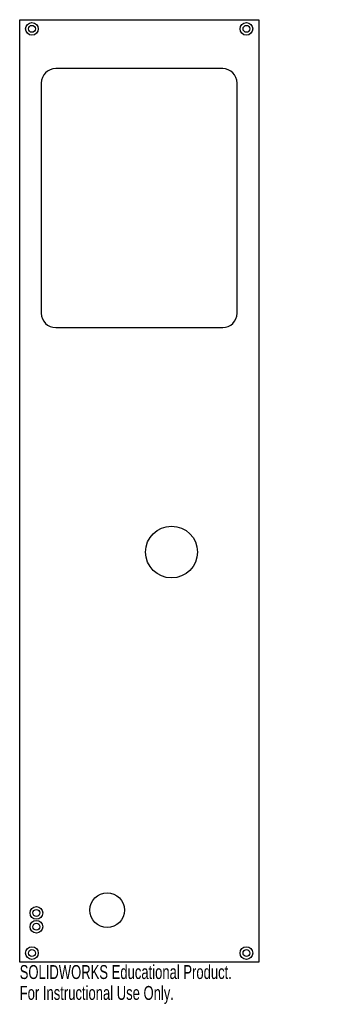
# Model space of a CAD drawing. Header units: millimetres. Extents: x -83 to 25, y -15 to 328.
import ezdxf

# ---------------------------------------------------------------- set-up
doc = ezdxf.new("R2010")
doc.units = ezdxf.units.MM
doc.styles.add('SLDTEXTSTYLE0', font='TXT', dxfattribs={"width": 0.7})

msp = doc.modelspace()

# ---------------------------------------------------------------- linework, layer by layer
at = {"color": 7, "linetype": 'Continuous', "lineweight": 25}
for p, q in [((-83, 0), (-83, 327.5)), ((-83, 327.5), (0, 327.5)), ((0, 327.5), (0, 0)), ((-12.5, 310.5), (-70.5, 310.5)), ((-75.5, 305.5), (-75.5, 225.5)), ((-7.5, 225.5), (-7.5, 305.5)), ((-70.5, 220.5), (-12.5, 220.5)), ((0, 0), (-83, 0))]:
    msp.add_line(p, q, dxfattribs=at)
for centre, radius in [((-78.75, 324.32), 2.2), ((-78.75, 324.32), 1.2), ((-4.25, 324.32), 2.2), ((-4.25, 324.32), 1.2), ((-30.27, 142.5), 9), ((-52.63, 18.08), 6), ((-77.2, 17.1), 2.2), ((-77.2, 17.1), 1.2), ((-77.2, 12.3), 2.2), ((-77.2, 12.3), 1.2), ((-78.75, 3.17), 2.2), ((-78.75, 3.17), 1.2), ((-4.25, 3.17), 2.2), ((-4.25, 3.17), 1.2)]:
    msp.add_circle(centre, radius, dxfattribs=at)
for centre, start, end in [((-70.5, 305.5), 90, 180), ((-12.5, 305.5), 0, 90), ((-70.5, 225.5), 180, 270), ((-12.5, 225.5), 270, 0)]:
    msp.add_arc(centre, 5, start, end, dxfattribs=at)

# ---------------------------------------------------------------- texts
at = {"color": 7, "linetype": 'Continuous', "char_height": 4.8336, "attachment_point": 1, "style": 'SLDTEXTSTYLE0'}
for s, insert in [('SOLIDWORKS Educational Product.', (-83, -1.02)), ('For Instructional Use Only.', (-83, -8.27))]:
    msp.add_mtext(s, dxfattribs=dict(at, insert=insert))

doc.saveas('drawing.dxf')
